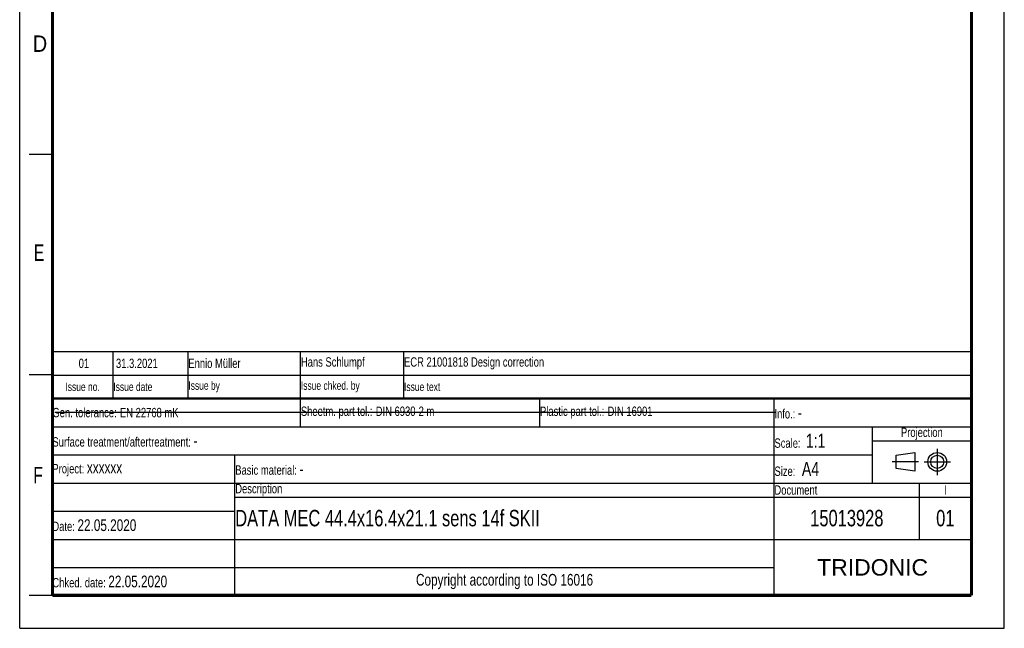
# Model space of a CAD drawing. Header units: millimetres. Extents: x 0 to 210, y 0 to 297.
# Tile 1 of 3: x 0 to 210, y 0 to 130. Entities that reach past the tile are written whole.
import ezdxf

# ---------------------------------------------------------------- set-up
doc = ezdxf.new("R2010")
doc.units = ezdxf.units.MM
doc.header["$LTSCALE"] = 19.36
doc.linetypes.add('CENTER', pattern=[0.6, 0.375, -0.075, 0.075, -0.075])
doc.layers.get('0').update_dxf_attribs({"linetype": 'CONTINUOUS'})
doc.layers.add('DEFAULT_1', color=7, linetype='CENTER')
doc.styles.add('TEXTSTYLE_2', font='txt', dxfattribs={"width": 0.75})
doc.styles.add('TEXTSTYLE_5', font='arial.ttf')

# ---------------------------------------------------------------- blocks, each defined once
blk = doc.blocks.new('PROJEKTIONSMETHODE_BL0', base_point=(192.31, 35.47))
at = {"color": 2, "linetype": 'Continuous'}
for p, q in [((186.91, 36.87), (190.91, 37.47)), ((186.91, 34.07), (186.91, 36.87)), ((190.91, 37.47), (190.91, 33.47)), ((190.91, 33.47), (186.91, 34.07))]:
    blk.add_line(p, q, dxfattribs=at)
for radius in [2, 1.4]:
    blk.add_circle((195.71, 35.47), radius, dxfattribs=at)
at = {"layer": 'DEFAULT_1', "color": 2, "linetype": 'CENTER'}
for p, q in [((195.71, 38.27), (195.71, 32.67)), ((191.71, 35.47), (186.11, 35.47)), ((192.91, 35.47), (198.5, 35.47))]:
    blk.add_line(p, q, dxfattribs=at)
blk = doc.blocks.new('*T15')
at = {"color": 0, "linetype": 'ByBlock', "lineweight": -2, "transparency": 16777216}
for p, q in [((0, 42), (196, 42)), ((0, 0), (0, 42)), ((53, 36), (53, 42)), ((104, 36), (104, 42)), ((154, 0), (154, 42)), ((196, 0), (196, 42)), ((0, 36), (196, 36)), ((175, 24), (175, 36)), ((175, 33), (196, 33)), ((0, 30), (175, 30)), ((39, 0), (39, 30)), ((0, 24), (196, 24)), ((185, 12), (185, 24)), ((39, 21), (196, 21)), ((0, 18), (39, 18)), ((0, 12), (196, 12)), ((0, 6), (154, 6)), ((0, 0), (196, 0))]:
    blk.add_line(p, q, dxfattribs=at)
at = {"color": 5, "linetype": 'Continuous', "transparency": 16777216}
for s, insert, char_height, width, attachment_point, style in [('Gen. tolerance:\\H2.5; \\H2.0;EN 22768 mK', (0.06, 39), 2, 52.88, 4, 'TEXTSTYLE_2'), ('Sheetm. part tol.:\\H2.5; \\H2.0;DIN 6930-2 m', (53.06, 39), 2, 50.88, 4, 'TEXTSTYLE_2'), ('Plastic part tol.:\\H2.5; \\H2.0;DIN 16901', (104.06, 39), 2, 49.88, 4, 'TEXTSTYLE_2'), ('Info.: \\H2.5;-', (154.06, 39), 2, 41.88, 4, 'TEXTSTYLE_2'), ('Projection', (185.5, 34.5), 2, 20.88, 5, 'TEXTSTYLE_2'), ('Surface treatment/aftertreatment: \\H2.5;-', (0.06, 33), 2, 153.88, 4, 'TEXTSTYLE_2'), ('Scale:  \\H3.0;1:1', (154.06, 33), 2, 20.88, 4, 'TEXTSTYLE_2'), ('Project: \\H2.5;xxxxxx', (0.06, 27), 2, 38.88, 4, 'TEXTSTYLE_2'), ('Basic material: \\H2.5;-', (39.06, 27), 2, 114.88, 4, 'TEXTSTYLE_2'), ('Size: \\H3.0; A4', (154.06, 27), 2, 20.88, 4, 'TEXTSTYLE_2'), ('Description', (39.06, 22.5), 2, 114.88, 4, 'TEXTSTYLE_2'), ('Document', (154.06, 22.5), 2, 30.88, 4, 'TEXTSTYLE_2'), ('I', (190.5, 22.5), 2, 10.88, 5, 'TEXTSTYLE_2'), ('Date: \\H2.5;22.05.2020', (0.06, 15), 2, 38.88, 4, 'TEXTSTYLE_2'), ('TRIDONIC', (175, 6), 3.5, 41.88, 5, 'TEXTSTYLE_5'), ('Chked. date: \\H2.5;22.05.2020', (0.06, 3), 2, 38.88, 4, 'TEXTSTYLE_2'), ('Copyright according to ISO 16016', (96.5, 3), 2.5, 114.88, 5, 'TEXTSTYLE_2')]:
    blk.add_mtext(s, dxfattribs=dict(at, insert=insert, char_height=char_height, width=width, attachment_point=attachment_point, style=style))
at = {"color": 7, "linetype": 'Continuous', "transparency": 16777216, "char_height": 3.5, "style": 'TEXTSTYLE_2'}
for s, insert, width, attachment_point in [('DATA MEC 44.4x16.4x21.1 sens 14f SKII', (39.06, 16.5), 114.88, 4), ('15013928', (169.5, 16.5), 30.88, 5), ('01', (190.5, 16.5), 10.88, 5)]:
    blk.add_mtext(s, dxfattribs=dict(at, insert=insert, width=width, attachment_point=attachment_point))
blk = doc.blocks.new('*T16')
at = {"color": 0, "linetype": 'ByBlock', "lineweight": -2, "transparency": 16777216}
for p, q in [((0, 10), (196, 10)), ((0, 0), (0, 10)), ((13, 0), (13, 10)), ((29, 0), (29, 10)), ((53, 0), (53, 10)), ((75, 0), (75, 10)), ((196, 0), (196, 10)), ((0, 5), (196, 5)), ((0, 0), (196, 0))]:
    blk.add_line(p, q, dxfattribs=at)
at = {"color": 5, "linetype": 'Continuous', "transparency": 16777216, "style": 'TEXTSTYLE_2'}
for s, insert, char_height, width, attachment_point in [(' 01', (6.5, 7.5), 2, 12.88, 5), (' 31.3.2021', (13.06, 7.5), 2, 15.88, 4), ('Ennio Müller', (29.06, 7.5), 2, 23.88, 4), ('Hans Schlumpf', (53.06, 7.5), 2, 21.88, 4), ('ECR 21001818 Design correction', (75.06, 7.5), 2, 120.88, 4), ('Issue no.', (6.5, 2.5), 1.8, 12.88, 5), ('Issue date ', (13.06, 2.5), 1.8, 15.88, 4), ('Issue by ', (29.06, 2.5), 1.8, 23.88, 4), ('Issue chked. by', (53.06, 2.5), 1.8, 21.88, 4), ('Issue text ', (75.06, 2.5), 1.8, 120.88, 4)]:
    blk.add_mtext(s, dxfattribs=dict(at, insert=insert, char_height=char_height, width=width, attachment_point=attachment_point))

msp = doc.modelspace()

# ---------------------------------------------------------------- linework, layer by layer
at = {"color": 2, "linetype": 'Continuous'}
for p, q in [((0, 0), (0, 297)), ((210, 0), (210, 297)), ((7, 101), (2, 101)), ((7, 54), (2, 54)), ((7, 7), (2, 7)), ((0, 0), (210, 0))]:
    msp.add_line(p, q, dxfattribs=at)
at = {"color": 7, "linetype": 'Continuous'}
msp.add_line((7.4681, 46.0424), (161.2681, 46.0424), dxfattribs=at)
for points, const_width in [([(7, 7), (7, 290)], 0.7), ([(203, 7), (203, 290)], 0.7), ([(7, 49), (203, 49)], 0.5), ([(7, 7), (203, 7)], 0.7)]:
    msp.add_lwpolyline(points, dxfattribs=dict(at, const_width=const_width))

# ---------------------------------------------------------------- block references
for name, p in [('*T16', (6.9136, 48.9602)), ('*T15', (6.9135, 6.9601))]:
    msp.add_blockref(name, p)
at = {"color": 2, "linetype": 'Continuous'}
msp.add_blockref('PROJEKTIONSMETHODE_BL0', (192.3051, 35.4697), dxfattribs=at)

# ---------------------------------------------------------------- texts
at = {"color": 5, "linetype": 'Continuous', "style": 'TEXTSTYLE_2'}
for s, width, p in [('D', 0.904762, (2.8073, 122.8572)), ('E', 0.714286, (3.0025, 78.3025)), ('F', 0.714286, (2.9222, 30.897))]:
    msp.add_text(s, height=3.5, dxfattribs=dict(at, width=width)).set_placement(p)

doc.saveas('drawing.dxf')
